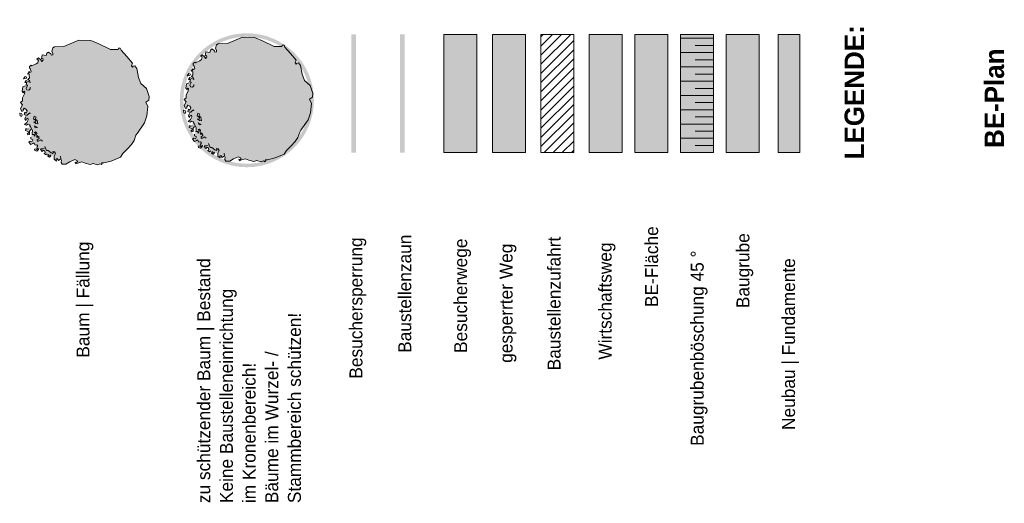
# Model space of a CAD drawing. Extents: x -22247 to 417655, y -187892 to 17509.
# Tile 61 of 62: x 417502 to 417655, y -187140 to -187065. Entities that reach past the tile are written whole.
import ezdxf
from ezdxf.lldxf.tags import DXFTag

# ---------------------------------------------------------------- set-up
doc = ezdxf.new("R2010")
doc.units = 0
doc.header["$LTSCALE"] = 50
doc.layers.get('0').update_dxf_attribs({"lineweight": 25})
doc.styles.add('ERSTELLTER_STIL_2', font='GOTHIC.TTF')
doc.styles.add('ERSTELLTER_STIL_3', font='txt')
tags = doc.linetypes.add('Abbruch 2', pattern='A,0,[1,451 04 Wandabwicklung Innen _ Nord1.shx,S=8.73016e-05,R=0,X=0,Y=0],-0.012,0', length=0.012).pattern_tags.tags
tags[14:15] = [DXFTag(74, 4), DXFTag(75, 0), DXFTag(340, '0'), DXFTag(46, 1.0), DXFTag(50, 0.0), DXFTag(44, 0.0), DXFTag(45, 0.0)]
tags[12:13] = [DXFTag(74, 4), DXFTag(75, 0), DXFTag(340, '0'), DXFTag(46, 1.0), DXFTag(50, 0.0), DXFTag(44, 0.0), DXFTag(45, 0.0)]

# ---------------------------------------------------------------- blocks, each defined once
blk = doc.blocks.new('-X283', base_point=(417.62551, -187.30736))
at = {"color": 32, "linetype": 'Continuous', "lineweight": 18, "ltscale": 0.000188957, "true_color": 0xcd6000}
for p, q in [((417.60956, -187.06831), (417.60447, -187.06831)), ((417.60956, -187.06831), (417.60447, -187.06831)), ((417.60956, -187.06942), (417.60676, -187.06942)), ((417.60956, -187.06942), (417.60676, -187.06942)), ((417.60956, -187.07052), (417.60447, -187.07052)), ((417.60956, -187.07052), (417.60447, -187.07052)), ((417.60956, -187.07163), (417.60676, -187.07163)), ((417.60956, -187.07163), (417.60676, -187.07163)), ((417.60956, -187.07273), (417.60447, -187.07273)), ((417.60956, -187.07273), (417.60447, -187.07273)), ((417.60956, -187.07494), (417.60447, -187.07494)), ((417.60956, -187.07494), (417.60447, -187.07494)), ((417.60956, -187.07494), (417.60447, -187.07494)), ((417.60956, -187.07384), (417.60676, -187.07384)), ((417.60956, -187.07384), (417.60676, -187.07384)), ((417.60956, -187.07605), (417.60676, -187.07605)), ((417.60956, -187.07605), (417.60676, -187.07605)), ((417.60956, -187.07715), (417.60447, -187.07715)), ((417.60956, -187.07715), (417.60447, -187.07715)), ((417.60956, -187.07936), (417.60447, -187.07936)), ((417.60956, -187.07936), (417.60447, -187.07936)), ((417.60956, -187.07826), (417.60676, -187.07826)), ((417.60956, -187.07826), (417.60676, -187.07826)), ((417.60956, -187.08047), (417.60676, -187.08047)), ((417.60956, -187.08047), (417.60676, -187.08047)), ((417.60956, -187.08157), (417.60447, -187.08157)), ((417.60956, -187.08157), (417.60447, -187.08157)), ((417.60956, -187.08378), (417.60447, -187.08378)), ((417.60956, -187.08378), (417.60447, -187.08378)), ((417.60956, -187.08268), (417.60676, -187.08268)), ((417.60956, -187.08268), (417.60676, -187.08268)), ((417.60956, -187.08489), (417.60676, -187.08489)), ((417.60956, -187.08489), (417.60676, -187.08489))]:
    blk.add_line(p, q, dxfattribs=at)

msp = doc.modelspace()

# ---------------------------------------------------------------- hatches: boundary and pattern name
at = {"linetype": 'Continuous', "lineweight": 0, "ltscale": 3.71293e-05, "true_color": 0x191500}
msp.add_hatch(color=28, dxfattribs=at).paths.add_polyline_path([(417502.75, -187076.5), (417502.92, -187076.72), (417503.03, -187076.5), (417503.17, -187076.56), (417503.08, -187076.9), (417502.81, -187077.54), (417502.81, -187077.99), (417502.49, -187078.25), (417502.8, -187078.62), (417502.5, -187079.18), (417502.69, -187079.63), (417502.91, -187079.55), (417502.91, -187079.36), (417503.06, -187079.13), (417503.33, -187079.26), (417503.53, -187079.52), (417503.36, -187079.88), (417503.16, -187079.74), (417503.07, -187080.09), (417503.28, -187080.2), (417503.54, -187080.2), (417503.29, -187080.43), (417503.14, -187080.76), (417503.31, -187081.01), (417503.4, -187080.75), (417503.62, -187080.67), (417503.65, -187080.94), (417503.44, -187081.34), (417503.11, -187081.64), (417503.39, -187081.74), (417503.64, -187081.58), (417503.86, -187081.69), (417503.7, -187082.3), (417503.48, -187082.38), (417503.29, -187082.28), (417503.24, -187082.58), (417503.54, -187082.65), (417503.72, -187082.75), (417503.66, -187083.02), (417503.5, -187083.02), (417503.63, -187083.26), (417503.89, -187083.17), (417503.88, -187082.68), (417504.06, -187082.43), (417504.34, -187082.63), (417504.31, -187082.97), (417504.3, -187083.19), (417504.06, -187083.6), (417504.06, -187083.88), (417504.39, -187084.03), (417504.24, -187084.31), (417503.96, -187084.22), (417503.75, -187084.37), (417504.09, -187084.72), (417504.4, -187084.58), (417504.56, -187084.48), (417504.77, -187084.84), (417505, -187084.79), (417505.15, -187084.95), (417505, -187085.13), (417505.09, -187085.4), (417504.98, -187085.5), (417504.91, -187085.42), (417504.65, -187085.45), (417504.69, -187085.64), (417505.01, -187085.76), (417505.25, -187085.51), (417505.31, -187085.3), (417505.69, -187085.38), (417505.58, -187085.53), (417505.82, -187085.8), (417506.01, -187085.63), (417506.26, -187085.75), (417506.29, -187086.02), (417506.12, -187086.11), (417506.41, -187086.32), (417506.62, -187086.17), (417506.78, -187086.3), (417506.72, -187086.54), (417506.96, -187086.68), (417507.16, -187086.49), (417507.68, -187086.52), (417507.69, -187087.01), (417508.04, -187087.29), (417507.98, -187087.01), (417508.15, -187086.89), (417508.35, -187087.21), (417508.7, -187086.96), (417508.8, -187087.12), (417508.75, -187087.52), (417508.94, -187087.78), (417509.51, -187087.8), (417510.1, -187087.4), (417510.89, -187087.08), (417511.32, -187087.3), (417511.15, -187087.5), (417510.93, -187087.48), (417511.04, -187087.71), (417511.34, -187087.6), (417511.95, -187087.41), (417512.49, -187087.6), (417513.26, -187087.85), (417513.7, -187087.69), (417514.39, -187087.88), (417514.77, -187087.73), (417515.01, -187087.85), (417515.1, -187087.69), (417515.02, -187087.57), (417515.36, -187087.59), (417516.52, -187087.29), (417517.95, -187086.71), (417518.32, -187086.12), (417518.98, -187085.44), (417519.66, -187084.73), (417520.03, -187084.13), (417520.33, -187083.31), (417520.54, -187083), (417521.66, -187081.36), (417522.03, -187080.32), (417522.18, -187078.85), (417521.85, -187078.18), (417522.31, -187077.87), (417522.38, -187077.33), (417521.97, -187076.05), (417521.08, -187075.31), (417520.73, -187074.35), (417520.48, -187073), (417520.13, -187072.55), (417519.91, -187072.62), (417519.78, -187072.79), (417519.66, -187072.56), (417519.81, -187072.15), (417518.93, -187071.14), (417518.03, -187070.16), (417517.91, -187069.84), (417517.64, -187069.83), (417517.56, -187070.03), (417516.4, -187070.03), (417514.57, -187069.15), (417513.33, -187068.63), (417511.48, -187068.61), (417509.18, -187069.58), (417507.73, -187069.61), (417507.47, -187069.8), (417507.34, -187070.31), (417507.49, -187070.64), (417507.46, -187070.86), (417507.25, -187070.93), (417507.15, -187070.7), (417506.8, -187070.43), (417506.54, -187070.6), (417506.44, -187070.98), (417505.85, -187070.86), (417505.79, -187071.17), (417505.72, -187071.48), (417505.93, -187071.43), (417505.98, -187071.64), (417505.79, -187071.89), (417505.63, -187071.64), (417505.26, -187071.35), (417505, -187071.54), (417505.13, -187071.62), (417505.28, -187071.63), (417505.15, -187072.08), (417504.92, -187072.28), (417504.24, -187072.57), (417504.15, -187072.48), (417503.88, -187072.67), (417503.87, -187072.89), (417504.04, -187073.1), (417504.12, -187073.52), (417503.94, -187073.58), (417503.79, -187073.47), (417503.58, -187073.84), (417503.77, -187073.77), (417503.81, -187074.01), (417503.85, -187074.44), (417503.63, -187074.68), (417503.85, -187074.86), (417503.97, -187075.15), (417503.67, -187075.01), (417503.38, -187074.84), (417503.18, -187075.12), (417503.46, -187075.16), (417503.37, -187075.48), (417503.24, -187075.66), (417502.86, -187075.84)])
at = {"linetype": 'Continuous', "lineweight": 18, "ltscale": 0.000188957, "true_color": 0x00a800}
h = msp.add_hatch(color=94, dxfattribs=at)
h.paths.add_polyline_path([(417547.83, -187077.89, 1), (417527.1, -187077.89, 1)])
h.paths.add_polyline_path([(417547.28, -187077.89, 1), (417527.65, -187077.89, 1)], flags=0)
at = {"linetype": 'Continuous', "lineweight": 0, "ltscale": 3.71293e-05, "true_color": 0x0c100b}
msp.add_hatch(color=88, dxfattribs=at).paths.add_polyline_path([(417528.04, -187076.03), (417528.21, -187076.25), (417528.32, -187076.04), (417528.46, -187076.09), (417528.37, -187076.44), (417528.11, -187077.08), (417528.1, -187077.52), (417527.78, -187077.79), (417528.09, -187078.16), (417527.8, -187078.72), (417527.98, -187079.17), (417528.2, -187079.09), (417528.21, -187078.9), (417528.36, -187078.67), (417528.63, -187078.8), (417528.82, -187079.06), (417528.66, -187079.41), (417528.45, -187079.28), (417528.36, -187079.62), (417528.57, -187079.73), (417528.83, -187079.73), (417528.59, -187079.96), (417528.43, -187080.29), (417528.6, -187080.54), (417528.69, -187080.29), (417528.91, -187080.21), (417528.94, -187080.47), (417528.73, -187080.88), (417528.4, -187081.17), (417528.68, -187081.27), (417528.93, -187081.11), (417529.15, -187081.22), (417528.99, -187081.83), (417528.77, -187081.91), (417528.58, -187081.81), (417528.54, -187082.11), (417528.83, -187082.19), (417529.02, -187082.29), (417528.95, -187082.55), (417528.79, -187082.56), (417528.93, -187082.8), (417529.18, -187082.7), (417529.17, -187082.22), (417529.36, -187081.97), (417529.64, -187082.16), (417529.61, -187082.5), (417529.59, -187082.72), (417529.35, -187083.13), (417529.35, -187083.42), (417529.68, -187083.56), (417529.53, -187083.84), (417529.26, -187083.75), (417529.04, -187083.9), (417529.38, -187084.26), (417529.69, -187084.11), (417529.86, -187084.02), (417530.06, -187084.38), (417530.29, -187084.33), (417530.44, -187084.49), (417530.29, -187084.67), (417530.38, -187084.93), (417530.28, -187085.03), (417530.2, -187084.95), (417529.95, -187084.98), (417529.98, -187085.18), (417530.3, -187085.29), (417530.55, -187085.04), (417530.6, -187084.83), (417530.98, -187084.92), (417530.88, -187085.06), (417531.12, -187085.33), (417531.31, -187085.17), (417531.55, -187085.28), (417531.58, -187085.55), (417531.42, -187085.65), (417531.7, -187085.86), (417531.92, -187085.7), (417532.08, -187085.84), (417532.02, -187086.07), (417532.25, -187086.21), (417532.45, -187086.02), (417532.97, -187086.06), (417532.99, -187086.54), (417533.33, -187086.82), (417533.27, -187086.55), (417533.45, -187086.42), (417533.65, -187086.75), (417533.99, -187086.49), (417534.09, -187086.66), (417534.04, -187087.05), (417534.24, -187087.31), (417534.81, -187087.33), (417535.39, -187086.94), (417536.18, -187086.62), (417536.61, -187086.84), (417536.44, -187087.03), (417536.23, -187087.02), (417536.33, -187087.25), (417536.63, -187087.13), (417537.24, -187086.94), (417537.78, -187087.14), (417538.55, -187087.38), (417538.99, -187087.23), (417539.69, -187087.42), (417540.06, -187087.26), (417540.3, -187087.39), (417540.39, -187087.23), (417540.31, -187087.1), (417540.65, -187087.13), (417541.82, -187086.82), (417543.24, -187086.24), (417543.61, -187085.65), (417544.28, -187084.97), (417544.95, -187084.26), (417545.33, -187083.66), (417545.63, -187082.85), (417545.83, -187082.54), (417546.96, -187080.9), (417547.32, -187079.86), (417547.47, -187078.38), (417547.14, -187077.72), (417547.6, -187077.41), (417547.68, -187076.86), (417547.26, -187075.59), (417546.37, -187074.84), (417546.02, -187073.88), (417545.77, -187072.53), (417545.42, -187072.08), (417545.21, -187072.15), (417545.07, -187072.32), (417544.95, -187072.1), (417545.1, -187071.69), (417544.22, -187070.67), (417543.32, -187069.69), (417543.21, -187069.37), (417542.93, -187069.36), (417542.86, -187069.57), (417541.7, -187069.56), (417539.87, -187068.68), (417538.63, -187068.17), (417536.78, -187068.15), (417534.47, -187069.12), (417533.02, -187069.15), (417532.77, -187069.33), (417532.63, -187069.84), (417532.79, -187070.18), (417532.75, -187070.4), (417532.54, -187070.46), (417532.44, -187070.24), (417532.09, -187069.96), (417531.83, -187070.13), (417531.74, -187070.52), (417531.14, -187070.4), (417531.09, -187070.71), (417531.01, -187071.02), (417531.22, -187070.97), (417531.27, -187071.18), (417531.09, -187071.43), (417530.92, -187071.18), (417530.55, -187070.88), (417530.29, -187071.08), (417530.42, -187071.15), (417530.58, -187071.17), (417530.45, -187071.61), (417530.21, -187071.81), (417529.53, -187072.11), (417529.44, -187072.01), (417529.18, -187072.2), (417529.16, -187072.42), (417529.34, -187072.63), (417529.41, -187073.05), (417529.23, -187073.11), (417529.09, -187073.01), (417528.87, -187073.37), (417529.06, -187073.31), (417529.1, -187073.55), (417529.14, -187073.97), (417528.92, -187074.21), (417529.15, -187074.39), (417529.26, -187074.69), (417528.96, -187074.55), (417528.67, -187074.38), (417528.47, -187074.66), (417528.75, -187074.69), (417528.66, -187075.01), (417528.54, -187075.19), (417528.15, -187075.37)])
at = {"linetype": 'Continuous', "lineweight": 18, "ltscale": 0.000188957, "true_color": 0x0069e6}
msp.add_hatch(color=152, dxfattribs=at).paths.add_polyline_path([(417554.34, -187085.99), (417554.34, -187067.72), (417553.62, -187067.72), (417553.62, -187085.99)])
at = {"linetype": 'Continuous', "lineweight": 18, "ltscale": 0.000188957, "true_color": 0xffa800}
msp.add_hatch(color=40, dxfattribs=at).paths.add_polyline_path([(417561.87, -187085.99), (417561.87, -187067.72), (417561.15, -187067.72), (417561.15, -187085.99)])
at = {"linetype": 'Continuous', "lineweight": 0, "ltscale": 3.71293e-05, "true_color": 0x001c3f}
msp.add_hatch(color=168, dxfattribs=at).paths.add_polyline_path([(417572.99, -187067.72), (417572.99, -187085.99), (417567.89, -187085.99), (417567.89, -187067.72)])
at = {"linetype": 'Continuous', "lineweight": 0, "ltscale": 3.71293e-05, "true_color": 0x3d0000}
msp.add_hatch(color=18, dxfattribs=at).paths.add_polyline_path([(417580.52, -187067.72), (417580.52, -187085.99), (417575.43, -187085.99), (417575.43, -187067.72)])
at = {"linetype": 'Continuous', "lineweight": 18, "ltscale": 0.000188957, "true_color": 0xffa800}
h = msp.add_hatch(dxfattribs=at)
h.set_pattern_fill('Planung_Abstandsfläche_000a', color=40, scale=1000, style=0, pattern_type=2)
h.set_pattern_definition([(45, (417585.4482, -187076.8558), (-0.70711, 0.70711), [])])
h.paths.add_polyline_path([(417587.99, -187067.72), (417587.99, -187085.99), (417582.9, -187085.99), (417582.9, -187067.72)])
at = {"linetype": 'Continuous', "lineweight": 0, "ltscale": 3.71293e-05, "true_color": 0x543700}
msp.add_hatch(color=48, dxfattribs=at).paths.add_polyline_path([(417595.47, -187067.72), (417595.47, -187085.99), (417590.37, -187085.99), (417590.37, -187067.72)])
at = {"linetype": 'Continuous', "lineweight": 0, "ltscale": 3.71293e-05, "true_color": 0x3d3d00}
msp.add_hatch(color=48, dxfattribs=at).paths.add_polyline_path([(417602.51, -187067.72), (417602.51, -187085.99), (417597.42, -187085.99), (417597.42, -187067.72)])
at = {"linetype": 'Continuous', "lineweight": 0, "ltscale": 3.71293e-05, "true_color": 0x140900}
for points in [[(417609.56, -187067.72), (417609.56, -187085.99), (417604.47, -187085.99), (417604.47, -187067.72)], [(417616.61, -187067.72), (417616.61, -187085.99), (417611.52, -187085.99), (417611.52, -187067.72)]]:
    msp.add_hatch(color=18, dxfattribs=at).paths.add_polyline_path(points)
at = {"linetype": 'Continuous', "lineweight": 13, "ltscale": 3.71293e-05}
msp.add_hatch(color=7, dxfattribs=at).paths.add_polyline_path([(417622.89, -187067.72), (417622.89, -187085.99), (417619.55, -187085.99), (417619.55, -187067.72)])
at = {"linetype": 'Continuous', "lineweight": 18, "ltscale": 0.000188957, "true_color": 0x6d7e59}
msp.add_hatch(color=67, dxfattribs=at).paths.add_polyline_path([(417537.98, -187076.48, 1), (417536.95, -187079.3, 1)])
at = {"linetype": 'Continuous', "lineweight": 18, "ltscale": 0.000188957, "true_color": 0xcdad00}
msp.add_hatch(color=42, dxfattribs=at).paths.add_polyline_path([(417512.68, -187076.95, 1), (417511.66, -187079.77, 1)])

# ---------------------------------------------------------------- linework, layer by layer
at = {"color": 40, "linetype": 'Abbruch 2', "lineweight": 18, "ltscale": 0.000188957, "true_color": 0xffd600}
for p, q in [((417511.48, -187068.61), (417509.18, -187069.58)), ((417513.33, -187068.63), (417511.48, -187068.61)), ((417514.57, -187069.15), (417513.33, -187068.63)), ((417506.8, -187070.43), (417506.54, -187070.6)), ((417507.15, -187070.7), (417506.8, -187070.43)), ((417507.47, -187069.8), (417507.34, -187070.31)), ((417507.34, -187070.31), (417507.49, -187070.64)), ((417507.73, -187069.61), (417507.47, -187069.8)), ((417509.18, -187069.58), (417507.73, -187069.61)), ((417516.4, -187070.03), (417514.57, -187069.15)), ((417517.56, -187070.03), (417516.4, -187070.03)), ((417517.64, -187069.83), (417517.56, -187070.03)), ((417517.91, -187069.84), (417517.64, -187069.83)), ((417518.03, -187070.16), (417517.91, -187069.84)), ((417518.93, -187071.14), (417518.03, -187070.16)), ((417505.26, -187071.35), (417505, -187071.54)), ((417505, -187071.54), (417505.13, -187071.62)), ((417505.13, -187071.62), (417505.28, -187071.63)), ((417505.28, -187071.63), (417505.15, -187072.08)), ((417505.63, -187071.64), (417505.26, -187071.35)), ((417505.79, -187071.89), (417505.63, -187071.64)), ((417505.79, -187071.17), (417505.72, -187071.48)), ((417505.72, -187071.48), (417505.93, -187071.43)), ((417505.85, -187070.86), (417505.79, -187071.17)), ((417505.98, -187071.64), (417505.79, -187071.89)), ((417506.44, -187070.98), (417505.85, -187070.86)), ((417505.93, -187071.43), (417505.98, -187071.64)), ((417506.54, -187070.6), (417506.44, -187070.98)), ((417507.25, -187070.93), (417507.15, -187070.7)), ((417507.46, -187070.86), (417507.25, -187070.93)), ((417507.49, -187070.64), (417507.46, -187070.86)), ((417519.81, -187072.15), (417518.93, -187071.14)), ((417503.79, -187073.47), (417503.58, -187073.84)), ((417503.94, -187073.58), (417503.79, -187073.47)), ((417503.88, -187072.67), (417503.87, -187072.89)), ((417503.87, -187072.89), (417504.04, -187073.1)), ((417504.15, -187072.48), (417503.88, -187072.67)), ((417504.04, -187073.1), (417504.12, -187073.52)), ((417504.24, -187072.57), (417504.15, -187072.48)), ((417504.92, -187072.28), (417504.24, -187072.57)), ((417505.15, -187072.08), (417504.92, -187072.28)), ((417519.66, -187072.56), (417519.81, -187072.15)), ((417519.78, -187072.79), (417519.66, -187072.56)), ((417519.91, -187072.62), (417519.78, -187072.79)), ((417520.13, -187072.55), (417519.91, -187072.62)), ((417520.48, -187073), (417520.13, -187072.55)), ((417520.73, -187074.35), (417520.48, -187073)), ((417502.94, -187074.56), (417503.19, -187074.23)), ((417503.37, -187074.52), (417502.94, -187074.56)), ((417503.38, -187074.84), (417503.18, -187075.12)), ((417503.19, -187074.23), (417503.44, -187074.32)), ((417503.44, -187074.32), (417503.37, -187074.52)), ((417503.67, -187075.01), (417503.38, -187074.84)), ((417503.58, -187073.84), (417503.77, -187073.77)), ((417503.85, -187074.44), (417503.63, -187074.68)), ((417503.63, -187074.68), (417503.85, -187074.86)), ((417503.77, -187073.77), (417503.81, -187074.01)), ((417503.81, -187074.01), (417503.85, -187074.44)), ((417503.85, -187074.86), (417503.97, -187075.15)), ((417504.12, -187073.52), (417503.94, -187073.58)), ((417521.08, -187075.31), (417520.73, -187074.35)), ((417502.86, -187075.84), (417502.75, -187076.5)), ((417502.75, -187076.5), (417502.92, -187076.72)), ((417503.24, -187075.66), (417502.86, -187075.84)), ((417502.92, -187076.72), (417503.03, -187076.5)), ((417503.03, -187076.5), (417503.17, -187076.56)), ((417503.18, -187075.12), (417503.46, -187075.16)), ((417503.58, -187075.62), (417503.36, -187076.05)), ((417503.36, -187076.05), (417503.46, -187076.28)), ((417503.46, -187075.16), (417503.37, -187075.48)), ((417503.37, -187075.48), (417503.58, -187075.62)), ((417503.46, -187076.28), (417503.77, -187076.32)), ((417503.97, -187075.15), (417503.67, -187075.01)), ((417503.77, -187076.32), (417503.96, -187076.14)), ((417503.96, -187076.14), (417503.99, -187075.89)), ((417521.97, -187076.05), (417521.08, -187075.31)), ((417522.38, -187077.33), (417521.97, -187076.05)), ((417502.81, -187077.99), (417502.49, -187078.25)), ((417503.08, -187076.9), (417502.81, -187077.54)), ((417502.81, -187077.54), (417502.81, -187077.99)), ((417503.17, -187076.56), (417503.08, -187076.9)), ((417521.85, -187078.18), (417522.31, -187077.87)), ((417522.31, -187077.87), (417522.38, -187077.33)), ((417502.49, -187078.25), (417502.8, -187078.62)), ((417502.8, -187078.62), (417502.5, -187079.18)), ((417502.5, -187079.18), (417502.69, -187079.63)), ((417502.69, -187079.63), (417502.91, -187079.55)), ((417502.91, -187079.36), (417503.06, -187079.13)), ((417502.91, -187079.55), (417502.91, -187079.36)), ((417503.06, -187079.13), (417503.33, -187079.26)), ((417503.33, -187079.26), (417503.53, -187079.52)), ((417503.53, -187079.52), (417503.36, -187079.88)), ((417522.18, -187078.85), (417521.85, -187078.18)), ((417522.03, -187080.32), (417522.18, -187078.85)), ((417502.42, -187080.31), (417502.36, -187079.91)), ((417502.36, -187079.91), (417502.64, -187079.94)), ((417502.66, -187080.42), (417502.42, -187080.31)), ((417502.64, -187079.94), (417502.75, -187080.17)), ((417502.75, -187080.17), (417502.66, -187080.42)), ((417503.16, -187079.74), (417503.07, -187080.09)), ((417503.07, -187080.09), (417503.28, -187080.2)), ((417503.29, -187080.43), (417503.14, -187080.76)), ((417503.14, -187080.76), (417503.31, -187081.01)), ((417503.36, -187079.88), (417503.16, -187079.74)), ((417503.28, -187080.2), (417503.54, -187080.2)), ((417503.31, -187081.01), (417503.4, -187080.75)), ((417503.4, -187080.75), (417503.62, -187080.67)), ((417503.65, -187080.94), (417503.44, -187081.34)), ((417503.54, -187080.2), (417503.74, -187079.98)), ((417503.62, -187080.67), (417503.65, -187080.94)), ((417503.74, -187079.98), (417503.93, -187079.83)), ((417503.93, -187079.83), (417503.97, -187079.97)), ((417504.47, -187080.76), (417504.58, -187080.36)), ((417504.84, -187081.02), (417504.47, -187080.76)), ((417504.58, -187080.36), (417504.89, -187080.52)), ((417504.8, -187081.27), (417504.84, -187081.02)), ((417504.82, -187080.71), (417504.81, -187080.81)), ((417504.81, -187080.81), (417505.05, -187081)), ((417504.89, -187080.52), (417504.82, -187080.71)), ((417505.05, -187081), (417505.11, -187081.28)), ((417521.66, -187081.36), (417522.03, -187080.32)), ((417503.44, -187081.34), (417503.11, -187081.64)), ((417503.11, -187081.64), (417503.39, -187081.74)), ((417503.24, -187082.58), (417503.29, -187082.28)), ((417503.54, -187082.65), (417503.24, -187082.58)), ((417503.29, -187082.28), (417503.48, -187082.38)), ((417503.39, -187081.74), (417503.64, -187081.58)), ((417503.48, -187082.38), (417503.7, -187082.3)), ((417503.64, -187081.58), (417503.86, -187081.69)), ((417503.86, -187081.69), (417504.05, -187081.95)), ((417504.06, -187082.43), (417503.88, -187082.68)), ((417504.05, -187081.95), (417504.34, -187082.63)), ((417504.85, -187081.5), (417504.55, -187081.23)), ((417504.55, -187081.23), (417504.8, -187081.27)), ((417504.77, -187082.15), (417504.66, -187081.85)), ((417504.66, -187081.85), (417505.11, -187082.11)), ((417505.11, -187082.11), (417504.77, -187082.15)), ((417505.15, -187081.53), (417504.85, -187081.5)), ((417505.11, -187081.28), (417505.15, -187081.53)), ((417520.54, -187083), (417521.66, -187081.36)), ((417503.63, -187083.26), (417503.5, -187083.02)), ((417503.5, -187083.02), (417503.66, -187083.02)), ((417503.72, -187082.75), (417503.54, -187082.65)), ((417503.89, -187083.17), (417503.63, -187083.26)), ((417503.66, -187083.02), (417503.72, -187082.75)), ((417503.88, -187082.68), (417503.89, -187083.17)), ((417504.06, -187083.88), (417504.06, -187083.6)), ((417504.39, -187084.03), (417504.06, -187083.88)), ((417504.24, -187084.31), (417504.39, -187084.03)), ((417504.31, -187082.97), (417504.3, -187083.19)), ((417504.3, -187083.19), (417504.53, -187083.17)), ((417504.34, -187082.63), (417504.31, -187082.97)), ((417504.53, -187083.17), (417504.72, -187083.44)), ((417504.63, -187082.89), (417504.82, -187082.8)), ((417504.81, -187083.02), (417504.63, -187082.89)), ((417504.72, -187083.44), (417504.81, -187083.02)), ((417504.82, -187082.8), (417505.02, -187082.97)), ((417505.02, -187082.97), (417504.97, -187083.27)), ((417504.97, -187083.27), (417505.15, -187083.4)), ((417505.15, -187083.4), (417504.97, -187083.62)), ((417504.97, -187083.62), (417505.2, -187083.61)), ((417505.35, -187083.79), (417505.08, -187084.01)), ((417505.08, -187084.01), (417505.11, -187084.28)), ((417505.2, -187083.61), (417505.33, -187083.5)), ((417505.31, -187084.19), (417505.63, -187083.99)), ((417505.33, -187083.5), (417505.35, -187083.79)), ((417505.63, -187083.99), (417505.89, -187084.24)), ((417519.66, -187084.73), (417520.03, -187084.13)), ((417520.03, -187084.13), (417520.33, -187083.31)), ((417520.33, -187083.31), (417520.54, -187083)), ((417503.75, -187084.37), (417503.96, -187084.22)), ((417504.09, -187084.72), (417503.75, -187084.37)), ((417503.96, -187084.22), (417504.24, -187084.31)), ((417504.4, -187084.58), (417504.09, -187084.72)), ((417504.56, -187084.48), (417504.4, -187084.58)), ((417504.77, -187084.84), (417504.56, -187084.48)), ((417504.65, -187085.45), (417504.91, -187085.42)), ((417504.69, -187085.64), (417504.65, -187085.45)), ((417505.01, -187085.76), (417504.69, -187085.64)), ((417505, -187084.79), (417504.77, -187084.84)), ((417504.91, -187085.42), (417504.98, -187085.5)), ((417504.98, -187085.5), (417505.09, -187085.4)), ((417505.15, -187084.95), (417505, -187084.79)), ((417505, -187085.13), (417505.15, -187084.95)), ((417505.09, -187085.4), (417505, -187085.13)), ((417505.25, -187085.51), (417505.01, -187085.76)), ((417505.11, -187084.28), (417505.31, -187084.19)), ((417505.31, -187085.3), (417505.25, -187085.51)), ((417505.58, -187085.53), (417505.69, -187085.38)), ((417505.82, -187085.8), (417505.58, -187085.53)), ((417505.69, -187085.38), (417505.94, -187085.4)), ((417506.01, -187085.63), (417505.82, -187085.8)), ((417505.94, -187085.4), (417506.21, -187085.31)), ((417506.26, -187085.75), (417506.01, -187085.63)), ((417506.24, -187085.04), (417506.5, -187085.65)), ((417506.5, -187085.65), (417506.77, -187085.68)), ((417518.32, -187086.12), (417518.98, -187085.44)), ((417518.98, -187085.44), (417519.66, -187084.73)), ((417506.12, -187086.11), (417506.29, -187086.02)), ((417506.41, -187086.32), (417506.12, -187086.11)), ((417506.29, -187086.02), (417506.26, -187085.75)), ((417506.62, -187086.17), (417506.41, -187086.32)), ((417506.72, -187086.54), (417506.78, -187086.3)), ((417506.96, -187086.68), (417506.72, -187086.54)), ((417506.77, -187085.68), (417507.22, -187086.04)), ((417506.78, -187086.3), (417506.92, -187086.43)), ((417506.92, -187086.43), (417507.08, -187086.41)), ((417507.16, -187086.49), (417506.96, -187086.68)), ((417507.08, -187086.41), (417507.16, -187086.49)), ((417507.22, -187086.04), (417507.43, -187086.15)), ((417507.43, -187086.15), (417507.56, -187085.97)), ((417507.56, -187085.97), (417507.46, -187085.81)), ((417507.46, -187085.81), (417507.75, -187085.88)), ((417507.88, -187086.15), (417507.68, -187086.52)), ((417507.68, -187086.52), (417507.69, -187087.01)), ((417507.69, -187087.01), (417508.04, -187087.29)), ((417507.75, -187085.88), (417507.88, -187086.15)), ((417507.98, -187087.01), (417508.15, -187086.89)), ((417508.04, -187087.29), (417507.98, -187087.01)), ((417508.15, -187086.89), (417508.35, -187087.21)), ((417508.35, -187087.21), (417508.7, -187086.96)), ((417508.7, -187086.96), (417508.66, -187086.53)), ((417508.8, -187087.12), (417508.75, -187087.52)), ((417510.1, -187087.4), (417510.89, -187087.08)), ((417510.89, -187087.08), (417511.32, -187087.3)), ((417516.52, -187087.29), (417517.95, -187086.71)), ((417517.95, -187086.71), (417518.32, -187086.12)), ((417508.75, -187087.52), (417508.94, -187087.78)), ((417508.94, -187087.78), (417509.51, -187087.8)), ((417509.51, -187087.8), (417510.1, -187087.4)), ((417511.15, -187087.5), (417510.93, -187087.48)), ((417510.93, -187087.48), (417511.04, -187087.71)), ((417511.04, -187087.71), (417511.34, -187087.6)), ((417511.32, -187087.3), (417511.15, -187087.5)), ((417511.34, -187087.6), (417511.95, -187087.41)), ((417511.95, -187087.41), (417512.49, -187087.6)), ((417512.49, -187087.6), (417513.26, -187087.85)), ((417513.26, -187087.85), (417513.7, -187087.69)), ((417513.7, -187087.69), (417514.39, -187087.88)), ((417514.39, -187087.88), (417514.77, -187087.73)), ((417514.77, -187087.73), (417515.01, -187087.85)), ((417515.01, -187087.85), (417515.1, -187087.69)), ((417515.1, -187087.69), (417515.02, -187087.57)), ((417515.02, -187087.57), (417515.36, -187087.59)), ((417515.36, -187087.59), (417516.52, -187087.29))]:
    msp.add_line(p, q, dxfattribs=at)
at = {"color": 73, "linetype": 'Continuous', "lineweight": 18, "ltscale": 0.000188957, "true_color": 0x8fa873}
for p, q in [((417536.78, -187068.15), (417534.47, -187069.12)), ((417538.63, -187068.17), (417536.78, -187068.15)), ((417539.87, -187068.68), (417538.63, -187068.17)), ((417541.7, -187069.56), (417539.87, -187068.68)), ((417531.14, -187070.4), (417531.09, -187070.71)), ((417531.74, -187070.52), (417531.14, -187070.4)), ((417531.83, -187070.13), (417531.74, -187070.52)), ((417532.09, -187069.96), (417531.83, -187070.13)), ((417532.44, -187070.24), (417532.09, -187069.96)), ((417532.54, -187070.46), (417532.44, -187070.24)), ((417532.75, -187070.4), (417532.54, -187070.46)), ((417532.77, -187069.33), (417532.63, -187069.84)), ((417532.63, -187069.84), (417532.79, -187070.18)), ((417532.79, -187070.18), (417532.75, -187070.4)), ((417533.02, -187069.15), (417532.77, -187069.33)), ((417534.47, -187069.12), (417533.02, -187069.15)), ((417542.86, -187069.57), (417541.7, -187069.56)), ((417542.93, -187069.36), (417542.86, -187069.57)), ((417543.21, -187069.37), (417542.93, -187069.36)), ((417543.32, -187069.69), (417543.21, -187069.37)), ((417544.22, -187070.67), (417543.32, -187069.69)), ((417530.21, -187071.81), (417529.53, -187072.11)), ((417530.45, -187071.61), (417530.21, -187071.81)), ((417530.55, -187070.88), (417530.29, -187071.08)), ((417530.29, -187071.08), (417530.42, -187071.15)), ((417530.42, -187071.15), (417530.58, -187071.17)), ((417530.58, -187071.17), (417530.45, -187071.61)), ((417530.92, -187071.18), (417530.55, -187070.88)), ((417531.09, -187071.43), (417530.92, -187071.18)), ((417531.09, -187070.71), (417531.01, -187071.02)), ((417531.01, -187071.02), (417531.22, -187070.97)), ((417531.27, -187071.18), (417531.09, -187071.43)), ((417531.22, -187070.97), (417531.27, -187071.18)), ((417545.1, -187071.69), (417544.22, -187070.67)), ((417544.95, -187072.1), (417545.1, -187071.69)), ((417529.09, -187073.01), (417528.87, -187073.37)), ((417528.87, -187073.37), (417529.06, -187073.31)), ((417529.06, -187073.31), (417529.1, -187073.55)), ((417529.23, -187073.11), (417529.09, -187073.01)), ((417529.18, -187072.2), (417529.16, -187072.42)), ((417529.16, -187072.42), (417529.34, -187072.63)), ((417529.44, -187072.01), (417529.18, -187072.2)), ((417529.41, -187073.05), (417529.23, -187073.11)), ((417529.34, -187072.63), (417529.41, -187073.05)), ((417529.53, -187072.11), (417529.44, -187072.01)), ((417545.07, -187072.32), (417544.95, -187072.1)), ((417545.21, -187072.15), (417545.07, -187072.32)), ((417545.42, -187072.08), (417545.21, -187072.15)), ((417545.77, -187072.53), (417545.42, -187072.08)), ((417546.02, -187073.88), (417545.77, -187072.53)), ((417528.23, -187074.09), (417528.48, -187073.77)), ((417528.66, -187074.06), (417528.23, -187074.09)), ((417528.67, -187074.38), (417528.47, -187074.66)), ((417528.47, -187074.66), (417528.75, -187074.69)), ((417528.48, -187073.77), (417528.73, -187073.86)), ((417528.73, -187073.86), (417528.66, -187074.06)), ((417528.75, -187074.69), (417528.66, -187075.01)), ((417528.96, -187074.55), (417528.67, -187074.38)), ((417529.14, -187073.97), (417528.92, -187074.21)), ((417528.92, -187074.21), (417529.15, -187074.39)), ((417529.26, -187074.69), (417528.96, -187074.55)), ((417529.1, -187073.55), (417529.14, -187073.97)), ((417529.15, -187074.39), (417529.26, -187074.69)), ((417546.37, -187074.84), (417546.02, -187073.88)), ((417547.26, -187075.59), (417546.37, -187074.84)), ((417528.15, -187075.37), (417528.04, -187076.03)), ((417528.04, -187076.03), (417528.21, -187076.25)), ((417528.37, -187076.44), (417528.11, -187077.08)), ((417528.54, -187075.19), (417528.15, -187075.37)), ((417528.21, -187076.25), (417528.32, -187076.04)), ((417528.32, -187076.04), (417528.46, -187076.09)), ((417528.46, -187076.09), (417528.37, -187076.44)), ((417528.87, -187075.15), (417528.65, -187075.58)), ((417528.65, -187075.58), (417528.76, -187075.81)), ((417528.66, -187075.01), (417528.87, -187075.15)), ((417528.76, -187075.81), (417529.06, -187075.86)), ((417529.06, -187075.86), (417529.25, -187075.67)), ((417529.25, -187075.67), (417529.28, -187075.43)), ((417547.68, -187076.86), (417547.26, -187075.59)), ((417528.1, -187077.52), (417527.78, -187077.79)), ((417527.78, -187077.79), (417528.09, -187078.16)), ((417528.11, -187077.08), (417528.1, -187077.52)), ((417547.14, -187077.72), (417547.6, -187077.41)), ((417547.47, -187078.38), (417547.14, -187077.72)), ((417547.6, -187077.41), (417547.68, -187076.86)), ((417527.71, -187079.85), (417527.65, -187079.45)), ((417527.65, -187079.45), (417527.94, -187079.47)), ((417528.09, -187078.16), (417527.8, -187078.72)), ((417527.8, -187078.72), (417527.98, -187079.17)), ((417527.94, -187079.47), (417528.04, -187079.7)), ((417527.98, -187079.17), (417528.2, -187079.09)), ((417528.2, -187079.09), (417528.21, -187078.9)), ((417528.21, -187078.9), (417528.36, -187078.67)), ((417528.36, -187078.67), (417528.63, -187078.8)), ((417528.45, -187079.28), (417528.36, -187079.62)), ((417528.66, -187079.41), (417528.45, -187079.28)), ((417528.63, -187078.8), (417528.82, -187079.06)), ((417528.82, -187079.06), (417528.66, -187079.41)), ((417528.83, -187079.73), (417529.03, -187079.52)), ((417529.03, -187079.52), (417529.22, -187079.36)), ((417529.22, -187079.36), (417529.26, -187079.51)), ((417547.32, -187079.86), (417547.47, -187078.38)), ((417527.95, -187079.95), (417527.71, -187079.85)), ((417528.04, -187079.7), (417527.95, -187079.95)), ((417528.36, -187079.62), (417528.57, -187079.73)), ((417528.73, -187080.88), (417528.4, -187081.17)), ((417528.59, -187079.96), (417528.43, -187080.29)), ((417528.43, -187080.29), (417528.6, -187080.54)), ((417528.57, -187079.73), (417528.83, -187079.73)), ((417528.6, -187080.54), (417528.69, -187080.29)), ((417528.69, -187080.29), (417528.91, -187080.21)), ((417528.94, -187080.47), (417528.73, -187080.88)), ((417528.91, -187080.21), (417528.94, -187080.47)), ((417529.76, -187080.29), (417529.88, -187079.9)), ((417530.13, -187080.56), (417529.76, -187080.29)), ((417530.14, -187081.03), (417529.85, -187080.77)), ((417529.85, -187080.77), (417530.09, -187080.8)), ((417529.88, -187079.9), (417530.18, -187080.06)), ((417530.09, -187080.8), (417530.13, -187080.56)), ((417530.11, -187080.24), (417530.1, -187080.34)), ((417530.1, -187080.34), (417530.35, -187080.53)), ((417530.18, -187080.06), (417530.11, -187080.24)), ((417530.44, -187081.06), (417530.14, -187081.03)), ((417530.35, -187080.53), (417530.4, -187080.81)), ((417530.4, -187080.81), (417530.44, -187081.06)), ((417545.83, -187082.54), (417546.96, -187080.9)), ((417546.96, -187080.9), (417547.32, -187079.86)), ((417528.4, -187081.17), (417528.68, -187081.27)), ((417528.54, -187082.11), (417528.58, -187081.81)), ((417528.83, -187082.19), (417528.54, -187082.11)), ((417528.58, -187081.81), (417528.77, -187081.91)), ((417528.68, -187081.27), (417528.93, -187081.11)), ((417528.77, -187081.91), (417528.99, -187081.83)), ((417528.79, -187082.56), (417528.95, -187082.55)), ((417528.93, -187082.8), (417528.79, -187082.56)), ((417529.02, -187082.29), (417528.83, -187082.19)), ((417528.93, -187081.11), (417529.15, -187081.22)), ((417528.95, -187082.55), (417529.02, -187082.29)), ((417529.15, -187081.22), (417529.34, -187081.48)), ((417529.36, -187081.97), (417529.17, -187082.22)), ((417529.17, -187082.22), (417529.18, -187082.7)), ((417529.34, -187081.48), (417529.64, -187082.16)), ((417529.61, -187082.5), (417529.59, -187082.72)), ((417529.64, -187082.16), (417529.61, -187082.5)), ((417529.92, -187082.43), (417530.11, -187082.34)), ((417530.1, -187082.55), (417529.92, -187082.43)), ((417530.07, -187081.68), (417529.95, -187081.38)), ((417529.95, -187081.38), (417530.4, -187081.64)), ((417530.01, -187082.97), (417530.1, -187082.55)), ((417530.4, -187081.64), (417530.07, -187081.68)), ((417530.11, -187082.34), (417530.31, -187082.5)), ((417530.31, -187082.5), (417530.26, -187082.81)), ((417545.63, -187082.85), (417545.83, -187082.54)), ((417529.18, -187082.7), (417528.93, -187082.8)), ((417529.04, -187083.9), (417529.26, -187083.75)), ((417529.38, -187084.26), (417529.04, -187083.9)), ((417529.26, -187083.75), (417529.53, -187083.84)), ((417529.35, -187083.42), (417529.35, -187083.13)), ((417529.68, -187083.56), (417529.35, -187083.42)), ((417529.69, -187084.11), (417529.38, -187084.26)), ((417529.53, -187083.84), (417529.68, -187083.56)), ((417529.59, -187082.72), (417529.82, -187082.71)), ((417529.86, -187084.02), (417529.69, -187084.11)), ((417529.82, -187082.71), (417530.01, -187082.97)), ((417530.06, -187084.38), (417529.86, -187084.02)), ((417530.26, -187082.81), (417530.44, -187082.93)), ((417530.44, -187082.93), (417530.26, -187083.16)), ((417530.26, -187083.16), (417530.49, -187083.14)), ((417530.65, -187083.33), (417530.38, -187083.55)), ((417530.38, -187083.55), (417530.41, -187083.81)), ((417530.41, -187083.81), (417530.6, -187083.73)), ((417530.49, -187083.14), (417530.63, -187083.03)), ((417530.6, -187083.73), (417530.93, -187083.53)), ((417530.63, -187083.03), (417530.65, -187083.33)), ((417530.93, -187083.53), (417531.18, -187083.78)), ((417544.95, -187084.26), (417545.33, -187083.66)), ((417545.33, -187083.66), (417545.63, -187082.85)), ((417529.95, -187084.98), (417530.2, -187084.95)), ((417529.98, -187085.18), (417529.95, -187084.98)), ((417530.3, -187085.29), (417529.98, -187085.18)), ((417530.29, -187084.33), (417530.06, -187084.38)), ((417530.2, -187084.95), (417530.28, -187085.03)), ((417530.28, -187085.03), (417530.38, -187084.93)), ((417530.44, -187084.49), (417530.29, -187084.33)), ((417530.29, -187084.67), (417530.44, -187084.49)), ((417530.38, -187084.93), (417530.29, -187084.67)), ((417530.55, -187085.04), (417530.3, -187085.29)), ((417530.6, -187084.83), (417530.55, -187085.04)), ((417530.88, -187085.06), (417530.98, -187084.92)), ((417531.12, -187085.33), (417530.88, -187085.06)), ((417530.98, -187084.92), (417531.24, -187084.93)), ((417531.31, -187085.17), (417531.12, -187085.33)), ((417531.24, -187084.93), (417531.5, -187084.85)), ((417531.55, -187085.28), (417531.31, -187085.17)), ((417531.42, -187085.65), (417531.58, -187085.55)), ((417531.7, -187085.86), (417531.42, -187085.65)), ((417531.53, -187084.58), (417531.79, -187085.18)), ((417531.58, -187085.55), (417531.55, -187085.28)), ((417531.79, -187085.18), (417532.07, -187085.22)), ((417532.07, -187085.22), (417532.51, -187085.57)), ((417532.51, -187085.57), (417532.73, -187085.68)), ((417532.73, -187085.68), (417532.85, -187085.5)), ((417532.85, -187085.5), (417532.75, -187085.34)), ((417532.75, -187085.34), (417533.05, -187085.41)), ((417533.05, -187085.41), (417533.17, -187085.68)), ((417543.24, -187086.24), (417543.61, -187085.65)), ((417543.61, -187085.65), (417544.28, -187084.97)), ((417544.28, -187084.97), (417544.95, -187084.26)), ((417531.92, -187085.7), (417531.7, -187085.86)), ((417532.02, -187086.07), (417532.08, -187085.84)), ((417532.25, -187086.21), (417532.02, -187086.07)), ((417532.08, -187085.84), (417532.21, -187085.96)), ((417532.21, -187085.96), (417532.37, -187085.94)), ((417532.45, -187086.02), (417532.25, -187086.21)), ((417532.37, -187085.94), (417532.45, -187086.02)), ((417533.17, -187085.68), (417532.97, -187086.06)), ((417532.97, -187086.06), (417532.99, -187086.54)), ((417532.99, -187086.54), (417533.33, -187086.82)), ((417533.27, -187086.55), (417533.45, -187086.42)), ((417533.33, -187086.82), (417533.27, -187086.55)), ((417533.45, -187086.42), (417533.65, -187086.75)), ((417533.65, -187086.75), (417533.99, -187086.49)), ((417533.99, -187086.49), (417533.96, -187086.06)), ((417534.09, -187086.66), (417534.04, -187087.05)), ((417534.04, -187087.05), (417534.24, -187087.31)), ((417534.81, -187087.33), (417535.39, -187086.94)), ((417535.39, -187086.94), (417536.18, -187086.62)), ((417536.18, -187086.62), (417536.61, -187086.84)), ((417536.44, -187087.03), (417536.23, -187087.02)), ((417536.23, -187087.02), (417536.33, -187087.25)), ((417536.33, -187087.25), (417536.63, -187087.13)), ((417536.61, -187086.84), (417536.44, -187087.03)), ((417536.63, -187087.13), (417537.24, -187086.94)), ((417537.24, -187086.94), (417537.78, -187087.14)), ((417537.78, -187087.14), (417538.55, -187087.38)), ((417540.39, -187087.23), (417540.31, -187087.1)), ((417540.31, -187087.1), (417540.65, -187087.13)), ((417540.65, -187087.13), (417541.82, -187086.82)), ((417541.82, -187086.82), (417543.24, -187086.24)), ((417534.24, -187087.31), (417534.81, -187087.33)), ((417538.55, -187087.38), (417538.99, -187087.23)), ((417538.99, -187087.23), (417539.69, -187087.42)), ((417539.69, -187087.42), (417540.06, -187087.26)), ((417540.06, -187087.26), (417540.3, -187087.39)), ((417540.3, -187087.39), (417540.39, -187087.23))]:
    msp.add_line(p, q, dxfattribs=at)
at = {"color": 47, "linetype": 'Continuous', "lineweight": 18, "ltscale": 0.000188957, "true_color": 0x7e6d59}
for points in [[(417572.99, -187067.72), (417572.99, -187085.99), (417567.89, -187085.99), (417567.89, -187067.72)], [(417580.52, -187067.72), (417580.52, -187085.99), (417575.43, -187085.99), (417575.43, -187067.72)], [(417602.51, -187067.72), (417602.51, -187085.99), (417597.42, -187085.99), (417597.42, -187067.72)]]:
    msp.add_lwpolyline(points, close=True, dxfattribs=at)
at = {"color": 251, "linetype": 'Continuous', "lineweight": 18, "ltscale": 0.000188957, "true_color": 0x5f5f5f}
for points in [[(417587.99, -187067.72), (417587.99, -187085.99), (417582.9, -187085.99), (417582.9, -187067.72)], [(417595.47, -187067.72), (417595.47, -187085.99), (417590.37, -187085.99), (417590.37, -187067.72)]]:
    msp.add_lwpolyline(points, close=True, dxfattribs=at)
at = {"color": 32, "linetype": 'Continuous', "lineweight": 18, "ltscale": 0.000188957, "true_color": 0xcd6000}
msp.add_lwpolyline([(417609.56, -187067.72), (417609.56, -187085.99), (417604.47, -187085.99), (417604.47, -187067.72)], close=True, dxfattribs=at)
at = {"color": 7, "linetype": 'Continuous', "lineweight": 13, "ltscale": 3.71293e-05}
for points in [[(417609.56, -187067.72), (417609.56, -187085.99), (417604.47, -187085.99), (417604.47, -187067.72)], [(417616.61, -187067.72), (417616.61, -187085.99), (417611.52, -187085.99), (417611.52, -187067.72)], [(417622.89, -187067.72), (417622.89, -187085.99), (417619.55, -187085.99), (417619.55, -187067.72)]]:
    msp.add_lwpolyline(points, close=True, dxfattribs=at)

# ---------------------------------------------------------------- block references
at = {"color": 32, "linetype": 'Continuous', "lineweight": 18, "ltscale": 0.000188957, "true_color": 0xcd6000, "xscale": 1000, "yscale": 1000, "zscale": 1000}
msp.add_blockref('-X283', (417625.51, -187307.36), dxfattribs=at)

# ---------------------------------------------------------------- texts
at = {"color": 7, "linetype": 'Continuous', "lineweight": 13, "ltscale": 3.71293e-05, "rotation": 90}
for s, insert, char_height, attachment_point, style in [('\\A1;{\\fCentury Gothic|b1|i0|c0|p0;\\W1;LEGENDE:}', (417629.83, -187087.03), 3, 1, 'ERSTELLTER_STIL_3'), ('\\A1;{\\fCentury Gothic|b1|i0|c0|p0;\\W1;BE-Plan}', (417651.47, -187085.27), 3, 1, 'ERSTELLTER_STIL_3'), ('\\A1;{\\fCentury Gothic|b0|i0|c0|p0;\\W1;BE-Fläche}', (417599.01, -187109.87), 2, 1, 'ERSTELLTER_STIL_2'), ('\\A1;{\\fCentury Gothic|b0|i0|c0|p0;\\W1;Baum | \\fCentury Gothic|b0|i0|c0|p0;\\W1;Fällung}', (417512.45, -187117.7), 2, 4, 'ERSTELLTER_STIL_2'), ('\\A1;{\\fCentury Gothic|b0|i0|c0|p0;\\W1;Besuchersperrung}', (417554.62, -187120.95), 2, 4, 'ERSTELLTER_STIL_2'), ('\\A1;{\\fCentury Gothic|b0|i0|c0|p0;\\W1;Baustellenzaun}', (417561.88, -187116.96), 2, 4, 'ERSTELLTER_STIL_2'), ('\\A1;{\\fCentury Gothic|b0|i0|c0|p0;\\W1;gesperrter Weg }', (417576.52, -187118.5), 2, 1, 'ERSTELLTER_STIL_2'), ('\\A1;{\\fCentury Gothic|b0|i0|c0|p0;\\W1;Baustellenzufahrt}', (417583.94, -187119.66), 2, 1, 'ERSTELLTER_STIL_2'), ('\\A1;{\\fCentury Gothic|b0|i0|c0|p0;\\W1;Baugrube\\fCentury Gothic|b0|i0|c0|p0;\\W1;nböschung 45 °}', (417606.06, -187131.35), 2, 1, 'ERSTELLTER_STIL_2'), ('\\A1;{\\fCentury Gothic|b0|i0|c0|p0;\\W1;Baugrube}', (417613.12, -187110.05), 2, 1, 'ERSTELLTER_STIL_2'), ('\\A1;{\\fCentury Gothic|b0|i0|c0|p0;\\W1;Besucherwege}', (417569.5, -187116.97), 2, 1, 'ERSTELLTER_STIL_2'), ('\\A1;{\\fCentury Gothic|b0|i0|c0|p0;\\W1;Wirtschaftsweg }', (417591.83, -187118.01), 2, 1, 'ERSTELLTER_STIL_2'), ('\\A1;{\\fCentury Gothic|b0|i0|c0|p0;\\W1;Neubau | Fundamente}', (417620.17, -187128.89), 2, 1, 'ERSTELLTER_STIL_2')]:
    msp.add_mtext(s, dxfattribs=dict(at, insert=insert, char_height=char_height, attachment_point=attachment_point, style=style))
at = {"color": 7, "linetype": 'Continuous', "lineweight": 13, "ltscale": 3.71293e-05, "insert": (417537.82, -187140.2), "char_height": 2, "attachment_point": 4, "rotation": 90, "line_spacing_factor": 1.051075, "style": 'ERSTELLTER_STIL_2'}
msp.add_mtext('\\A1;{\\fCentury Gothic|b0|i0|c0|p0;\\W1;zu schützender \\fCentury Gothic|b0|i0|c0|p0;\\W1;Baum | Bestand\\P\\fCentury Gothic|b0|i0|c0|p0;\\c245;\\W1;Keine Baustelleneinrichtung\\P\\fCentury Gothic|b0|i0|c0|p0;\\W1;im Kronenbereich!\\P\\fCentury Gothic|b0|i0|c0|p0;\\W1;Bäume im Wurzel- / \\P\\fCentury Gothic|b0|i0|c0|p0;\\W1;Stammbereich schützen!}', dxfattribs=at)

doc.saveas('drawing.dxf')
